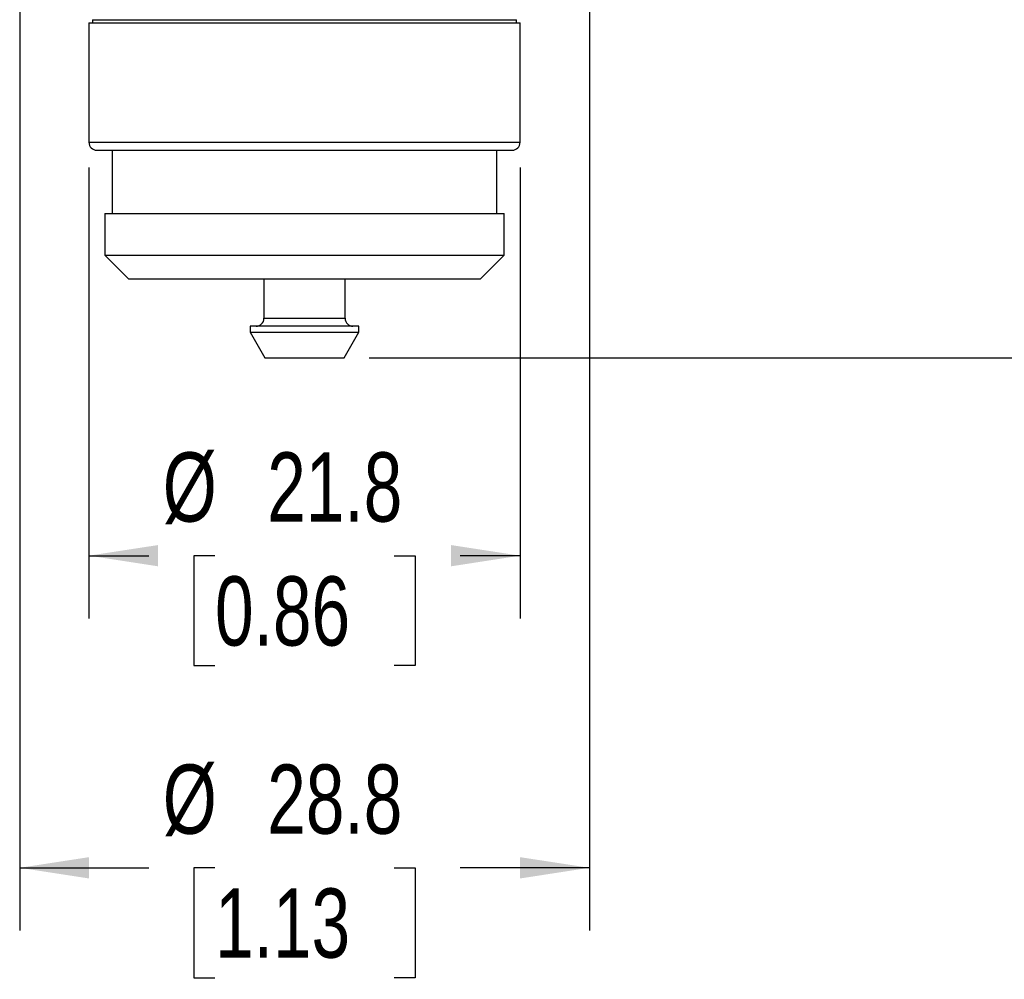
# Model space of a CAD drawing. Header units: millimetres. Extents: x 0 to 279, y 0 to 216.
# Tile 2 of 13: x 113 to 163, y 43 to 91. Entities that reach past the tile are written whole.
import ezdxf

# ---------------------------------------------------------------- set-up
doc = ezdxf.new("R2010")
doc.units = ezdxf.units.MM
doc.layers.add('DIMENSIONS', color=140, linetype='Continuous', lineweight=25)
doc.styles.add('SLDTEXTSTYLE0', font='TXT', dxfattribs={"width": 0.75})
doc.dimstyles.new('SLDDIMSTYLE1', dxfattribs={"dimtxt": 3.5, "dimasz": 3.5, "dimexe": 0, "dimexo": 0.0625, "dimgap": 0.875, "dimtad": 0, "dimtih": 1, "dimtoh": 1, "dimdec": 1, "dimrnd": 1e-09, "dimzin": 4, "dimdsep": 46, "dimtxsty": 'SLDTEXTSTYLE0', "dimsah": 1, "dimcen": 0.09, "dimadec": 0, "dimazin": 1, "dimtfac": 1, "dimtdec": 1, "dimtofl": 0, "dimtmove": 0, "dimatfit": 3, "dimfxl": 0, "dimfrac": 2, "dimtolj": 1, "dimtzin": 12, "dimarcsym": 0})
doc.dimstyles.new('SLDDIMSTYLE2', dxfattribs={"dimtxt": 3.5, "dimasz": 3.5, "dimexe": 0, "dimexo": 0.0625, "dimgap": 0.875, "dimtad": 0, "dimtih": 1, "dimtoh": 1, "dimdec": 1, "dimrnd": 1e-09, "dimzin": 12, "dimdsep": 46, "dimtxsty": 'SLDTEXTSTYLE0', "dimsah": 1, "dimcen": 0.09, "dimadec": 0, "dimazin": 3, "dimtfac": 1, "dimtdec": 1, "dimtofl": 0, "dimtmove": 0, "dimatfit": 3, "dimfxl": 0, "dimfrac": 2, "dimtolj": 1, "dimtzin": 12, "dimarcsym": 0})

# ---------------------------------------------------------------- blocks, each defined once
blk = doc.blocks.new('_D_2')
at = {"layer": 'DIMENSIONS'}
for p, q in [((129.084, 124.016), (175.523, 124.016)), ((172.348, 124.016), (172.348, 105.296)), ((167.822, 98.975), (166.756, 98.975)), ((166.756, 98.975), (166.756, 93.419)), ((176.874, 98.975), (177.94, 98.975)), ((177.94, 98.975), (177.94, 93.419)), ((166.756, 93.419), (167.822, 93.419)), ((177.94, 93.419), (176.874, 93.419)), ((172.348, 73.987), (172.348, 92.708)), ((131.083, 73.987), (175.523, 73.987))]:
    blk.add_line(p, q, dxfattribs=at)
for points in [[(172.348, 124.016), (171.81, 120.516), (172.887, 120.516)], [(172.348, 73.987), (172.887, 77.487), (171.81, 77.487)]]:
    blk.add_solid(points, dxfattribs=at)
at = {"layer": 'DIMENSIONS', "char_height": 3.5, "attachment_point": 1, "style": 'SLDTEXTSTYLE0'}
for s, insert in [('50.0', (167.822, 104.198)), ('1.97', (167.822, 97.93))]:
    blk.add_mtext(s, dxfattribs=dict(at, insert=insert))
blk = doc.blocks.new('_D_3')
at = {"layer": 'DIMENSIONS'}
for p, q in [((116.914, 83.617), (116.914, 60.81)), ((138.714, 83.617), (138.714, 60.81)), ((116.914, 63.985), (119.938, 63.985)), ((123.288, 63.985), (122.221, 63.985)), ((122.221, 63.985), (122.221, 58.429)), ((132.339, 63.985), (133.406, 63.985)), ((133.406, 63.985), (133.406, 58.429)), ((138.714, 63.985), (135.689, 63.985)), ((122.221, 58.429), (123.288, 58.429)), ((133.406, 58.429), (132.339, 58.429))]:
    blk.add_line(p, q, dxfattribs=at)
for points in [[(116.914, 63.985), (120.414, 63.446), (120.414, 64.523)], [(138.714, 63.985), (135.214, 64.523), (135.214, 63.446)]]:
    blk.add_solid(points, dxfattribs=at)
at = {"layer": 'DIMENSIONS', "char_height": 3.5, "attachment_point": 1, "style": 'SLDTEXTSTYLE0'}
for s, insert in [('%%c', (120.649, 69.208)), ('21.8', (125.927, 69.208)), ('0.86', (123.288, 62.94))]:
    blk.add_mtext(s, dxfattribs=dict(at, insert=insert))
blk = doc.blocks.new('_D_4')
at = {"layer": 'DIMENSIONS'}
for p, q in [((113.414, 94.017), (113.414, 45.028)), ((142.214, 94.017), (142.214, 45.028)), ((113.414, 48.203), (119.938, 48.203)), ((123.288, 48.203), (122.221, 48.203)), ((122.221, 48.203), (122.221, 42.646)), ((132.339, 48.203), (133.406, 48.203)), ((133.406, 48.203), (133.406, 42.646)), ((142.214, 48.203), (135.689, 48.203)), ((122.221, 42.646), (123.288, 42.646)), ((133.406, 42.646), (132.339, 42.646))]:
    blk.add_line(p, q, dxfattribs=at)
for points in [[(113.414, 48.203), (116.914, 47.664), (116.914, 48.741)], [(142.214, 48.203), (138.714, 48.741), (138.714, 47.664)]]:
    blk.add_solid(points, dxfattribs=at)
at = {"layer": 'DIMENSIONS', "char_height": 3.5, "attachment_point": 1, "style": 'SLDTEXTSTYLE0'}
for s, insert in [('%%c', (120.649, 53.425)), ('28.8', (125.927, 53.425)), ('1.13', (123.288, 47.158))]:
    blk.add_mtext(s, dxfattribs=dict(at, insert=insert))

msp = doc.modelspace()

# ---------------------------------------------------------------- linework, layer by layer
for p, q in [((116.914, 90.925), (116.914, 84.887)), ((116.914, 90.925), (138.714, 90.925)), ((117.099, 91.087), (117.099, 90.925)), ((117.099, 91.087), (138.528, 91.087)), ((138.528, 90.925), (138.528, 91.087)), ((138.714, 84.887), (138.714, 90.925)), ((116.914, 84.887), (138.714, 84.887)), ((118.095, 84.487), (118.095, 81.287)), ((137.532, 81.287), (137.532, 84.487)), ((117.714, 81.287), (117.714, 79.187)), ((117.714, 81.287), (137.914, 81.287)), ((137.914, 79.187), (137.914, 81.287)), ((117.714, 79.187), (118.914, 77.987)), ((117.714, 79.187), (137.914, 79.187)), ((136.714, 77.987), (137.914, 79.187)), ((118.914, 77.987), (136.714, 77.987)), ((125.764, 77.987), (125.764, 75.987)), ((129.864, 75.987), (129.864, 77.987)), ((125.764, 75.987), (129.864, 75.987)), ((125.064, 75.587), (125.064, 75.287)), ((125.064, 75.287), (125.815, 73.985)), ((125.064, 75.287), (130.564, 75.287)), ((129.812, 73.985), (130.564, 75.287)), ((130.564, 75.287), (130.564, 75.587))]:
    msp.add_line(p, q)
for centre, start, end in [((117.314, 84.887), 180, 270), ((138.314, 84.887), 270, 0), ((125.364, 75.987), 270, 0), ((130.264, 75.987), 180, 270)]:
    msp.add_arc(centre, 0.4, start, end)
for points, knots in [([(117.314, 84.487), (117.314, 84.487), (118.42, 84.487), (122.358, 84.487), (125.029, 84.487), (130.598, 84.487), (133.269, 84.487), (137.207, 84.487), (138.314, 84.487), (138.314, 84.487)], [0, 0, 0, 0, 0.25, 0.25, 0.5, 0.5, 0.75, 0.75, 1, 1, 1, 1]), ([(130.564, 75.587), (130.564, 75.587), (130.492, 75.587), (130.216, 75.587), (130.013, 75.587), (129.504, 75.587), (129.198, 75.587), (128.533, 75.587), (128.174, 75.587), (127.454, 75.587), (127.094, 75.587), (126.429, 75.587), (126.124, 75.587), (125.614, 75.587), (125.411, 75.587), (125.135, 75.587), (125.064, 75.587), (125.064, 75.587)], [0, 0, 0, 0, 0.125, 0.125, 0.25, 0.25, 0.375, 0.375, 0.5, 0.5, 0.625, 0.625, 0.75, 0.75, 0.875, 0.875, 1, 1, 1, 1]), ([(125.814, 73.987), (125.814, 73.987), (125.866, 73.987), (126.066, 73.987), (126.215, 73.987), (126.585, 73.987), (126.807, 73.987), (127.29, 73.987), (127.552, 73.987), (128.075, 73.987), (128.337, 73.987), (128.82, 73.987), (129.042, 73.987), (129.412, 73.987), (129.561, 73.987), (129.761, 73.987), (129.813, 73.987), (129.813, 73.987)], [0, 0, 0, 0, 0.125, 0.125, 0.25, 0.25, 0.375, 0.375, 0.5, 0.5, 0.625, 0.625, 0.75, 0.75, 0.875, 0.875, 1, 1, 1, 1])]:
    msp.add_open_spline(points, degree=3, knots=knots)

# ---------------------------------------------------------------- dimensions: what is measured, and where the dimension line sits
at = {"layer": 'DIMENSIONS'}
dim = msp.add_linear_dim(base=(172.348, 73.987), p1=(127.814, 124.016), p2=(129.813, 73.987), angle=90, dimstyle='SLDDIMSTYLE1', dxfattribs=at)
dim.commit()
dim.dimension.update_dxf_attribs({"geometry": '_D_2', "text_midpoint": (172.348, 99.002), "dimtype": 160})
for base, p1, p2, picture, middle in [((142.214, 48.203), (113.414, 95.287), (142.214, 95.287), '_D_4', (127.814, 48.203)), ((138.714, 63.985), (116.914, 84.887), (138.714, 84.887), '_D_3', (127.814, 63.985))]:
    dim = msp.add_linear_dim(base=base, p1=p1, p2=p2, angle=0, text='%%c<>', dimstyle='SLDDIMSTYLE2', dxfattribs=at)
    dim.commit()
    dim.dimension.update_dxf_attribs({"geometry": picture, "text_midpoint": middle, "dimtype": 160})

doc.saveas('drawing.dxf')
